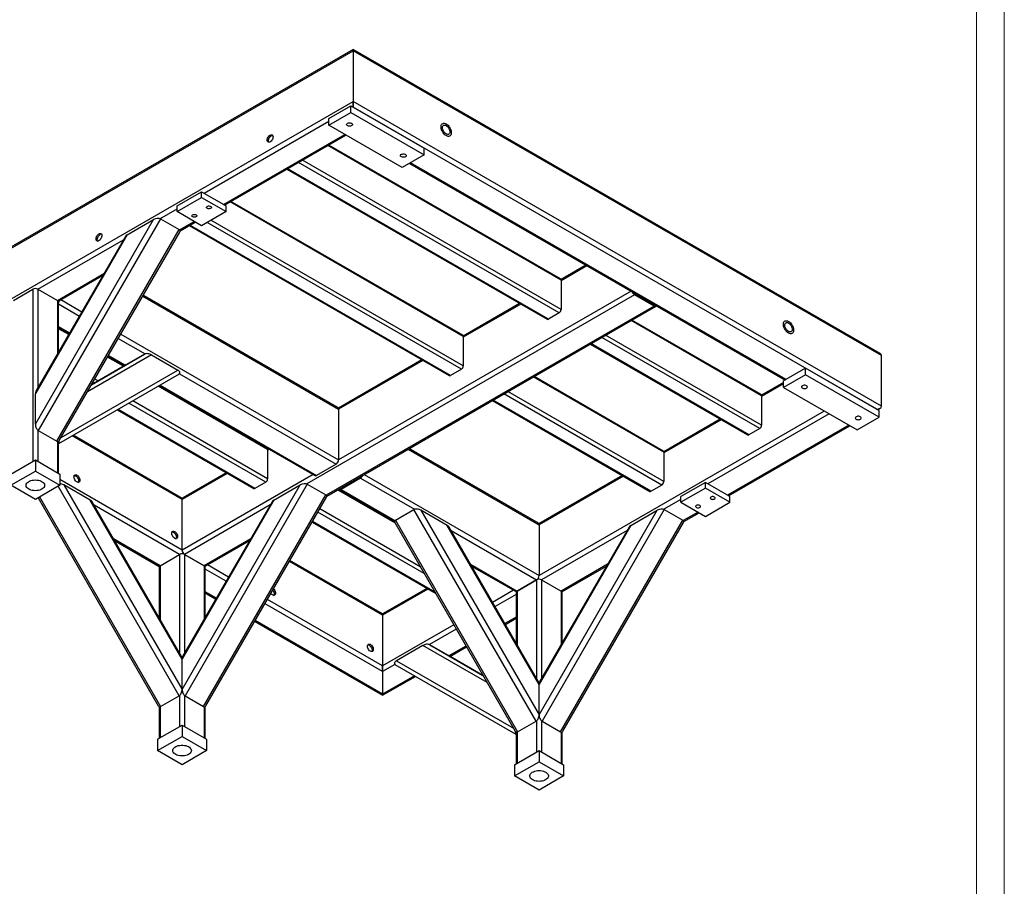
# Model space of a CAD drawing. Header units: millimetres. Extents: x -17 to 841, y -9 to 594.
# Tile 12 of 15: x 663 to 841, y 200 to 357. Entities that reach past the tile are written whole.
import ezdxf

# ---------------------------------------------------------------- set-up
doc = ezdxf.new("R2010")
doc.units = ezdxf.units.MM
doc.layers.add('TRAIT-FORT', color=4, linetype='Continuous', lineweight=25)

msp = doc.modelspace()

# ---------------------------------------------------------------- linework, layer by layer
at = {"lineweight": 18}
for p, q in [((841, 594), (841, 0)), ((836, 589), (836, 5))]:
    msp.add_line(p, q, dxfattribs=at)
at = {"layer": 'TRAIT-FORT', "lineweight": 25}
for p, q in [((564.68134, 259.34471), (723.338424, 350.935495)), ((723.338424, 351.146908), (564.940275, 259.705603)), ((818.538906, 296.18884), (723.338424, 351.146908)), ((723.338424, 350.935495), (723.338424, 351.146908)), ((723.338424, 351.146908), (723.338424, 350.935495)), ((723.338424, 350.935495), (723.338424, 341.749411)), ((818.79784, 295.827947), (723.338424, 350.935495)), ((564.68134, 250.158626), (723.338424, 341.749411)), ((723.338424, 340.728818), (723.338424, 341.749411)), ((723.338424, 341.749411), (723.338424, 340.728818)), ((818.79784, 286.641863), (723.338424, 341.749411)), ((718.919007, 338.687797), (722.896483, 340.983945)), ((722.896483, 339.759134), (722.896483, 340.983945)), ((722.896483, 340.983945), (736.154735, 333.330119)), ((817.913956, 286.131525), (723.338424, 340.728818)), ((696.379978, 325.166038), (718.919007, 338.177542)), ((718.919007, 337.462986), (722.896483, 339.759134)), ((718.919007, 337.462986), (718.919007, 338.687797)), ((722.896483, 339.759134), (736.154735, 332.105308)), ((732.177259, 329.80916), (718.919007, 337.462986)), ((699.915512, 323.125018), (721.83565, 335.779244)), ((700.09855, 323.019353), (722.018687, 335.673579)), ((760.903472, 309.451774), (718.74987, 333.786531)), ((760.799898, 309.680697), (718.896357, 333.871096)), ((736.154735, 332.105308), (736.154735, 333.330119)), ((760.903472, 304.144259), (714.152929, 331.132773)), ((736.154735, 332.105308), (732.177259, 329.80916)), ((711.354791, 329.517443), (758.355395, 302.384571)), ((758.605375, 302.409325), (711.501221, 329.601975)), ((760.549919, 303.531887), (713.445765, 330.724536)), ((733.496996, 330.571028), (801.379075, 291.383538)), ((801.562112, 291.489203), (733.680033, 330.676693)), ((691.518619, 322.86989), (695.938037, 325.421166)), ((691.518619, 321.849214), (695.938037, 324.40049)), ((695.938037, 324.40049), (695.938037, 325.421166)), ((695.938037, 325.421166), (700.357454, 322.86989)), ((695.938037, 324.40049), (700.357454, 321.849214)), ((688.412138, 320.566302), (691.518619, 322.359635)), ((691.518619, 321.849214), (691.518619, 322.86989)), ((700.357454, 321.849214), (700.357454, 322.86989)), ((743.225803, 299.246673), (701.072201, 323.581429)), ((743.122229, 299.475595), (701.218688, 323.665995)), ((665.89466, 283.416461), (687.241747, 320.3907)), ((688.522077, 320.517512), (666.424991, 282.244235)), ((682.491747, 317.648583), (687.241747, 320.3907)), ((688.522077, 320.517512), (691.871996, 318.583646)), ((695.938037, 319.297939), (691.518619, 321.849214)), ((700.357454, 321.849214), (695.938037, 319.297939)), ((669.774909, 280.310368), (691.871996, 318.583646)), ((691.949894, 318.526564), (694.612068, 320.063404)), ((692.037748, 318.365951), (694.795105, 319.957739)), ((693.677122, 319.312341), (740.677726, 292.17947)), ((740.927706, 292.204224), (693.823551, 319.396873)), ((742.872249, 293.326785), (696.911027, 319.859634)), ((743.225803, 293.939158), (697.618191, 320.267871)), ((682.491747, 317.648583), (665.89466, 288.901585)), ((682.15604, 317.34241), (665.99199, 289.345452)), ((666.327763, 307.817264), (681.820321, 316.760927)), ((670.20791, 280.42642), (691.988033, 318.1507)), ((765.39732, 312.155363), (760.890556, 309.553663)), ((765.580429, 312.049657), (760.903472, 309.349707)), ((669.863297, 305.776243), (678.285362, 310.638198)), ((670.006568, 305.647622), (678.102354, 310.321219)), ((760.903472, 309.451774), (760.903472, 304.144259)), ((661.908523, 305.776345), (665.44388, 307.817264)), ((665.44388, 307.817264), (665.44388, 276.686747)), ((666.327763, 307.817264), (669.863121, 305.776345)), ((666.327763, 307.817264), (666.327763, 289.92703)), ((685.297733, 306.56276), (720.686774, 286.133101)), ((720.557307, 286.419254), (685.38928, 306.721324)), ((774.161724, 306.796856), (714.928643, 272.602325)), ((773.536674, 307.456614), (720.686774, 276.947017)), ((774.161724, 307.052025), (777.697258, 305.011004)), ((777.697258, 304.755835), (774.161724, 306.796856)), ((669.863121, 305.776345), (669.863121, 296.050448)), ((670.046179, 296.367514), (670.046179, 305.521218)), ((670.046179, 305.160617), (673.853807, 302.96252)), ((670.488525, 305.925849), (674.295749, 303.727986)), ((777.697258, 304.755835), (718.466398, 270.562588)), ((718.554252, 270.401974), (778.009733, 304.724893)), ((753.413687, 305.237359), (743.212886, 299.348562)), ((753.596796, 305.131652), (743.225803, 299.144605)), ((777.73512, 305.032903), (777.697222, 305.011025)), ((760.549919, 303.531887), (758.605375, 302.409325)), ((670.046179, 301.078577), (672.086184, 299.900907)), ((670.046179, 300.867246), (671.994673, 299.742405)), ((671.983349, 299.722791), (670.046179, 300.841095)), ((797.142695, 288.531316), (773.550646, 302.150716)), ((797.039121, 288.760239), (773.697133, 302.235282)), ((671.910111, 299.59594), (670.046179, 300.671965)), ((681.319934, 299.67301), (720.686774, 276.947017)), ((743.225803, 299.246673), (743.225803, 293.939158)), ((796.789141, 282.611429), (768.24654, 299.088722)), ((797.142695, 283.223801), (768.953704, 299.496959)), ((680.877992, 298.907544), (685.723096, 296.110525)), ((766.155567, 297.881628), (794.594618, 281.464114)), ((794.844598, 281.488868), (766.301997, 297.96616)), ((686.893487, 295.934923), (675.294622, 289.236864)), ((676.04483, 290.536262), (685.613157, 296.061736)), ((681.822748, 293.873496), (678.934296, 295.540964)), ((681.969211, 293.958075), (679.007533, 295.667816)), ((679.018857, 295.687429), (681.991857, 293.971153)), ((679.110369, 295.845931), (682.174865, 294.076835)), ((685.613157, 296.061736), (682.263239, 294.127869)), ((686.893487, 295.934923), (691.643487, 293.192806)), ((818.79784, 286.641863), (818.79784, 295.827947)), ((682.263239, 294.127869), (676.045374, 290.537206)), ((735.736017, 295.032258), (720.647069, 286.321593)), ((735.919127, 294.926551), (720.686774, 286.133101)), ((691.863157, 292.453688), (670.046179, 279.85492)), ((670.54385, 281.008285), (691.643487, 293.192806)), ((691.947672, 292.517154), (720.244832, 276.181551)), ((742.872249, 293.326785), (740.927706, 292.204224)), ((779.465025, 278.326215), (755.872976, 291.945615)), ((779.361451, 278.555137), (756.019463, 292.03018)), ((805.097646, 293.530224), (801.12017, 291.234076)), ((805.097646, 292.305412), (801.12017, 290.009265)), ((805.097646, 292.305412), (805.097646, 293.530224)), ((818.355898, 285.876398), (805.097646, 293.530224)), ((818.355898, 284.651586), (805.097646, 292.305412)), ((676.519504, 290.811004), (676.282459, 290.947847)), ((677.226554, 291.219307), (676.636012, 291.56022)), ((707.870464, 278.83647), (688.073292, 290.265134)), ((707.76689, 279.065392), (688.219756, 290.349713)), ((688.242402, 290.36279), (716.396824, 274.109588)), ((688.425409, 290.468473), (716.709298, 274.140531)), ((801.12017, 290.93681), (797.129778, 288.633206)), ((801.12017, 290.725397), (797.142695, 288.429249)), ((801.12017, 290.009265), (801.12017, 291.234076)), ((665.89466, 283.416461), (665.89466, 288.901585)), ((779.111472, 272.406327), (750.568871, 288.88362)), ((779.465025, 273.0187), (751.276035, 289.291857)), ((797.142695, 288.531316), (797.142695, 283.223801)), ((801.12017, 290.009265), (814.378422, 282.355439)), ((707.51691, 272.916582), (682.770049, 287.202641)), ((707.870464, 273.528955), (683.477098, 287.610945)), ((748.477897, 287.676527), (776.916948, 271.259012)), ((777.166928, 271.283766), (748.624327, 287.761059)), ((680.679415, 285.995352), (705.322387, 271.769267)), ((705.572367, 271.794021), (680.825821, 286.079898)), ((720.686774, 286.133101), (720.686774, 276.947017)), ((808.456159, 285.774289), (756.925997, 256.026559)), ((809.340114, 285.263992), (787.419976, 272.609766)), ((818.096994, 286.02586), (818.538906, 286.28097)), ((818.355898, 284.651586), (818.355898, 285.876398)), ((789.65291, 284.316901), (779.452109, 278.428104)), ((789.836019, 284.211194), (779.465025, 278.224147)), ((812.875648, 283.222972), (790.95551, 270.568746)), ((791.138548, 270.46308), (813.058685, 283.117307)), ((814.378422, 282.355439), (818.355898, 284.651586)), ((666.327763, 282.315042), (666.327763, 276.686747)), ((666.424991, 282.244235), (669.774909, 280.310368)), ((692.402503, 269.804939), (672.519457, 281.283177)), ((692.442208, 269.993431), (672.702536, 281.388901)), ((796.789141, 282.611429), (794.844598, 281.488868)), ((669.863121, 280.27151), (669.863121, 274.645829)), ((670.046179, 274.540152), (670.046179, 280.275644)), ((707.944894, 278.988784), (707.857547, 278.938359)), ((708.128003, 278.883077), (707.870464, 278.734402)), ((707.870464, 278.83647), (707.870464, 273.528955)), ((733.245545, 278.883077), (756.925997, 265.212643)), ((756.796529, 265.498796), (733.428654, 278.988784)), ((779.465025, 278.326215), (779.465025, 273.0187)), ((661.466404, 274.390599), (665.885822, 276.941875)), ((665.885822, 276.941875), (665.885822, 274.900523)), ((665.885822, 276.941875), (670.305239, 274.390599)), ((720.244832, 276.181551), (716.709298, 274.140531)), ((661.466404, 272.349247), (665.885822, 274.900523)), ((665.885822, 274.900523), (670.305239, 272.349247)), ((670.305239, 274.390599), (670.305239, 272.349247)), ((700.563787, 274.516348), (692.402503, 269.804939)), ((716.084248, 274.290035), (692.402503, 260.618855)), ((700.380678, 274.622055), (692.53197, 270.091092)), ((725.2893, 274.290035), (756.925997, 256.026559)), ((771.97524, 274.1118), (756.886292, 265.401135)), ((665.885822, 269.797972), (661.466404, 272.349247)), ((670.305239, 272.349247), (665.885822, 269.797972)), ((692.402503, 260.618855), (670.305239, 273.375333)), ((671.055593, 272.431826), (692.40268, 235.457587)), ((675.805593, 269.689709), (671.055593, 272.431826)), ((692.411165, 235.452484), (713.758252, 272.426723)), ((715.038582, 272.553536), (692.941495, 234.280259)), ((707.51691, 272.916582), (705.572367, 271.794021)), ((709.008252, 269.684606), (713.758252, 272.426723)), ((715.038582, 272.553536), (718.3885, 270.619669)), ((721.128716, 271.844425), (724.66425, 273.885445)), ((724.66425, 273.630276), (721.128716, 271.589256)), ((724.66425, 273.630276), (734.397635, 268.011312)), ((772.158349, 274.006093), (756.925997, 265.212643)), ((779.111472, 272.406327), (777.166928, 271.283766)), ((786.978035, 272.864893), (782.558617, 270.313618)), ((786.978035, 271.844217), (786.978035, 272.864893)), ((791.397452, 270.313618), (786.978035, 272.864893)), ((691.872349, 234.285361), (669.998417, 272.172123)), ((696.291413, 232.346392), (718.3885, 270.619669)), ((730.849199, 265.571129), (720.517637, 271.535412)), ((730.780305, 265.780031), (720.664124, 271.619978)), ((720.816241, 271.558313), (730.78186, 265.805284)), ((721.090854, 271.866323), (721.128752, 271.844445)), ((721.128716, 271.589256), (730.864323, 265.969009)), ((786.978035, 271.844217), (782.558617, 269.292942)), ((791.397452, 269.292942), (786.978035, 271.844217)), ((666.373993, 270.079787), (688.08943, 232.467546)), ((666.648499, 270.238256), (688.522431, 232.351494)), ((692.40268, 240.942711), (675.805593, 269.689709)), ((692.30535, 241.386578), (676.1413, 269.383536)), ((691.960738, 259.853287), (676.485856, 268.786746)), ((692.402503, 260.618855), (692.402503, 269.804939)), ((709.008252, 269.684606), (692.411165, 240.937609)), ((708.672545, 269.378433), (692.508494, 241.381476)), ((708.336825, 268.79695), (692.844444, 259.853389)), ((696.724414, 232.462444), (718.504537, 270.186724)), ((782.558617, 269.803363), (779.454493, 268.01139)), ((782.558617, 269.292942), (782.558617, 270.313618)), ((782.558617, 269.292942), (786.978035, 266.741667)), ((786.978035, 266.741667), (791.397452, 269.292942)), ((791.397452, 269.292942), (791.397452, 270.313618)), ((736.152442, 256.385642), (716.939949, 267.476778)), ((735.445393, 257.610287), (717.293503, 268.08915)), ((730.948838, 266.032476), (734.298756, 267.966343)), ((756.395843, 229.693066), (734.298756, 267.966343)), ((735.579086, 267.83953), (756.926173, 230.865291)), ((740.329086, 265.097413), (735.579086, 267.83953)), ((756.926173, 230.865291), (778.27326, 267.83953)), ((779.55359, 267.966343), (757.456503, 229.693066)), ((773.52326, 265.097413), (778.27326, 267.83953)), ((779.55359, 267.966343), (782.903509, 266.032476)), ((785.652066, 267.507132), (782.987894, 265.969138)), ((783.070465, 265.805476), (785.835103, 267.401467)), ((715.894548, 265.666089), (738.243076, 252.764558)), ((738.09667, 253.018141), (715.967757, 265.79289)), ((730.832801, 265.59953), (752.612924, 227.875251)), ((730.948838, 266.032476), (753.045925, 227.759199)), ((756.925997, 265.212643), (756.925997, 256.026559)), ((760.806422, 227.759199), (782.903509, 266.032476)), ((761.239423, 227.875251), (783.019546, 265.59953)), ((756.926173, 236.350416), (740.329086, 265.097413)), ((756.828844, 236.794283), (740.664793, 264.79124)), ((741.00935, 264.19445), (756.484055, 255.261093)), ((773.52326, 265.097413), (756.926173, 236.350416)), ((773.187553, 264.79124), (757.023502, 236.794283)), ((772.843173, 264.194756), (757.367938, 255.261093)), ((688.425204, 257.812267), (680.020816, 262.664017)), ((680.203823, 262.347039), (688.281852, 257.683692)), ((704.801866, 262.674221), (696.379978, 257.812369)), ((696.692453, 257.781426), (704.618859, 262.357243)), ((688.425204, 257.812267), (691.960561, 259.853185)), ((691.960561, 259.853185), (691.960561, 241.983771)), ((696.379978, 257.812369), (692.844444, 259.853389)), ((692.844444, 259.853185), (696.379802, 257.812267)), ((692.844444, 259.853185), (692.844444, 241.963359)), ((728.641725, 248.884481), (711.814237, 258.598783)), ((728.641725, 249.095894), (711.905784, 258.757347)), ((744.544309, 258.071721), (752.948521, 253.220073)), ((769.308214, 258.072027), (760.903472, 253.220073)), ((688.242146, 257.557139), (688.242146, 248.424256)), ((688.425204, 257.812267), (688.425204, 248.107189)), ((696.379802, 257.812267), (696.379802, 248.086778)), ((696.56286, 248.403844), (696.56286, 257.557139)), ((700.370312, 254.998543), (696.56286, 257.196538)), ((700.812253, 255.764009), (697.005029, 257.961873)), ((744.727317, 257.754743), (752.636046, 253.189131)), ((761.046824, 253.091498), (769.125206, 257.755049)), ((756.484055, 255.261093), (752.948521, 253.220073)), ((752.948874, 253.220073), (756.484232, 255.260991)), ((756.484232, 255.260991), (756.484232, 237.391169)), ((757.368115, 255.260991), (760.903472, 253.220073)), ((757.368115, 255.260991), (757.368115, 237.391169)), ((698.602688, 251.93693), (696.56286, 253.114498)), ((696.56286, 252.903168), (698.511177, 251.778428)), ((736.619901, 253.701597), (728.641725, 249.095894)), ((736.80301, 253.59589), (728.641725, 248.884481)), ((752.32347, 253.369577), (748.525085, 251.176816)), ((752.765816, 252.964946), (752.765816, 243.831654)), ((752.948874, 253.220073), (752.948874, 243.514588)), ((760.903472, 253.220073), (760.903472, 243.514588)), ((761.08653, 243.831654), (761.08653, 252.964946)), ((728.641725, 238.677804), (707.394496, 250.943568)), ((728.641725, 239.698397), (707.836438, 251.709033)), ((752.765816, 252.604345), (748.967027, 250.41135)), ((705.535362, 247.723453), (728.641725, 234.384433)), ((728.641725, 234.595763), (705.626873, 247.881955)), ((728.641725, 249.095894), (728.641725, 248.884481)), ((728.641725, 248.884481), (728.641725, 249.095894)), ((728.641725, 248.884481), (728.641725, 239.698397)), ((752.765816, 248.522304), (750.73465, 247.349737)), ((750.826161, 247.191235), (752.765816, 248.310974)), ((741.5009, 247.12184), (728.641725, 239.698397)), ((741.942842, 246.356375), (737.091121, 243.555536)), ((735.909669, 243.383753), (731.159669, 240.641637)), ((747.535054, 236.67038), (735.909669, 243.383753)), ((740.539917, 241.576699), (737.189999, 243.510566)), ((737.189999, 243.510566), (746.784846, 237.969778)), ((743.710465, 243.294761), (740.637129, 241.520562)), ((740.820136, 241.41488), (743.801976, 243.136259)), ((692.40268, 235.457587), (692.40268, 240.942711)), ((692.411165, 235.452484), (692.411165, 240.937609)), ((731.159669, 240.641637), (752.285826, 228.441801)), ((746.784301, 237.970722), (740.539917, 241.576699)), ((730.862101, 239.959599), (728.641725, 238.677804)), ((728.641725, 239.698397), (728.641725, 238.677804)), ((728.641725, 238.677804), (728.641725, 239.698397)), ((728.641725, 238.677804), (728.641725, 234.595763)), ((752.765816, 227.298646), (730.939999, 239.902518)), ((734.386584, 237.9122), (728.641725, 234.595763)), ((728.641725, 234.384433), (734.569592, 237.806517)), ((756.926173, 230.865291), (756.926173, 236.350416)), ((688.522431, 232.351494), (691.872349, 234.285361)), ((691.960561, 234.348349), (691.960561, 228.722669)), ((692.844444, 234.35091), (692.844444, 228.722669)), ((692.941495, 234.280259), (696.291413, 232.346392)), ((728.641725, 234.595763), (728.641725, 234.384433)), ((728.641725, 234.384433), (728.641725, 234.595763)), ((688.242146, 232.32053), (688.242146, 226.576073)), ((688.425204, 232.310046), (688.425204, 226.68175)), ((696.379802, 232.30748), (696.379802, 226.68175)), ((696.56286, 226.576073), (696.56286, 232.311738)), ((753.045925, 227.759199), (756.395843, 229.693066)), ((756.484232, 229.756205), (756.484232, 224.130475)), ((757.368115, 229.756205), (757.368115, 224.130475)), ((757.456503, 229.693066), (760.806422, 227.759199)), ((687.983085, 226.426521), (692.402503, 228.977796)), ((692.402503, 228.977796), (692.402503, 226.936444)), ((692.402503, 228.977796), (696.82192, 226.426521)), ((687.983085, 224.385169), (692.402503, 226.936444)), ((687.983085, 226.426521), (687.983085, 224.385169)), ((692.402503, 226.936444), (696.82192, 224.385169)), ((696.82192, 226.426521), (696.82192, 224.385169)), ((752.765816, 227.728157), (752.765816, 221.983879)), ((752.948874, 227.717798), (752.948874, 222.089557)), ((760.903472, 227.717798), (760.903472, 222.089557)), ((761.08653, 221.983879), (761.08653, 227.728157)), ((692.402503, 221.833893), (687.983085, 224.385169)), ((696.82192, 224.385169), (692.402503, 221.833893)), ((752.506756, 221.834327), (756.926173, 224.385603)), ((756.926173, 224.385603), (756.926173, 222.34425)), ((756.926173, 224.385603), (761.345591, 221.834327)), ((752.506756, 219.792975), (756.926173, 222.34425)), ((752.506756, 221.834327), (752.506756, 219.792975)), ((756.926173, 222.34425), (761.345591, 219.792975)), ((761.345591, 221.834327), (761.345591, 219.792975)), ((756.926173, 217.2417), (752.506756, 219.792975)), ((761.345591, 219.792975), (756.926173, 217.2417))]:
    msp.add_line(p, q, dxfattribs=at)
at = {"layer": 'TRAIT-FORT', "lineweight": 25, "flags": 128}
for points in [[(723.051162, 337.807408), (723.145198, 337.733854), (723.1975, 337.647566), (723.203421, 337.556212), (723.162436, 337.467909), (723.078184, 337.390504), (722.958154, 337.330873), (722.813009, 337.294316), (722.655648, 337.28408), (722.500051, 337.301076), (722.360045, 337.343793), (722.248069, 337.408435), (722.174074, 337.489259), (722.144633, 337.579083), (722.162364, 337.669926), (722.22569, 337.753716), (722.328984, 337.823008), (722.463069, 337.871645), (722.616031, 337.895306), (722.774277, 337.891887), (722.923748, 337.861694), (723.051162, 337.807408)], [(740.13221, 335.575897), (739.961677, 335.692592), (739.79695, 335.841808), (739.643641, 336.018466), (739.506969, 336.216548), (739.391589, 336.429309), (739.301429, 336.649504), (739.239562, 336.869634), (739.208092, 337.082204), (739.208092, 337.279974), (739.239562, 337.456209), (739.301429, 337.604908), (739.391589, 337.721008), (739.506969, 337.800554), (739.643641, 337.840838), (739.79695, 337.840488), (739.961677, 337.799515), (740.13221, 337.719316), (740.302744, 337.602621), (740.467471, 337.453404), (740.62078, 337.276747), (740.757452, 337.078665), (740.872832, 336.865904), (740.962992, 336.645709), (741.024859, 336.425579), (741.056329, 336.213009), (741.056329, 336.015239), (741.024859, 335.839004), (740.962992, 335.690305), (740.872832, 335.574205), (740.757452, 335.494659), (740.62078, 335.454375), (740.467471, 335.454725), (740.302744, 335.495697), (740.13221, 335.575897)], [(740.13221, 335.882099), (739.989704, 335.982264), (739.853861, 336.113539), (739.731033, 336.269787), (739.626964, 336.443701), (739.546519, 336.627149), (739.493461, 336.811554), (739.47027, 336.988293), (739.478031, 337.149102), (739.51638, 337.286461), (739.583525, 337.393948), (739.676326, 337.466538), (739.790443, 337.500835), (739.920541, 337.495236), (740.060537, 337.450002), (740.203884, 337.36725), (740.343879, 337.250848), (740.473978, 337.106239), (740.588095, 336.940185), (740.680896, 336.76045), (740.748041, 336.575439), (740.78639, 336.393802), (740.794151, 336.224033), (740.77096, 336.074069), (740.717902, 335.950924), (740.637457, 335.860355), (740.533388, 335.806597), (740.41056, 335.792163), (740.274717, 335.817729), (740.13221, 335.882099)], [(708.312405, 335.677798), (708.444293, 335.734696), (708.567894, 335.749538), (708.675441, 335.721393), (708.760178, 335.65203), (708.816779, 335.545805), (708.841689, 335.409395), (708.833342, 335.25137), (708.792262, 335.081659), (708.721032, 334.910926), (708.624126, 334.749898), (708.507633, 334.608695), (708.378873, 334.496187), (708.245937, 334.419445), (708.117178, 334.38329), (708.000685, 334.389994), (707.903779, 334.439136), (707.832548, 334.527628), (707.791469, 334.649909), (707.783122, 334.798297), (707.808031, 334.963468), (707.864633, 335.135043), (707.949369, 335.302241), (708.056917, 335.454558), (708.180518, 335.582421), (708.312405, 335.677798)], [(708.064563, 334.380901), (708.053519, 334.400064), (708.01244, 334.522345), (708.004093, 334.670733), (708.029002, 334.835904), (708.085604, 335.007479), (708.17034, 335.174677), (708.277888, 335.326994), (708.401488, 335.454858), (708.533376, 335.550235)], [(708.533376, 335.550235), (708.665264, 335.607132), (708.781219, 335.622321)], [(732.773881, 332.194603), (732.867916, 332.121048), (732.920218, 332.03476), (732.92614, 331.943406), (732.885154, 331.855104), (732.800903, 331.777698), (732.680872, 331.718067), (732.535728, 331.68151), (732.378366, 331.671275), (732.222769, 331.68827), (732.082763, 331.730987), (731.970787, 331.795629), (731.896792, 331.876453), (731.867352, 331.966277), (731.885082, 332.05712), (731.948408, 332.14091), (732.051702, 332.210202), (732.185787, 332.258839), (732.338749, 332.2825), (732.496996, 332.279082), (732.646467, 332.248888), (732.773881, 332.194603)], [(697.573221, 322.793186), (697.656908, 322.725522), (697.698002, 322.645837), (697.69205, 322.562767), (697.639698, 322.485313), (697.546618, 322.42187), (697.422897, 322.379311), (697.281942, 322.362249), (697.139027, 322.372533), (697.009641, 322.409048), (696.907803, 322.467838), (696.84455, 322.542531), (696.826736, 322.625034), (696.856291, 322.706406), (696.930013, 322.777828), (697.039912, 322.831562), (697.17408, 322.861785), (697.317977, 322.865221), (697.45601, 322.841497), (697.573221, 322.793186)], [(694.921571, 321.262421), (695.005257, 321.194757), (695.046352, 321.115072), (695.0404, 321.032002), (694.988048, 320.954548), (694.894967, 320.891104), (694.771246, 320.848546), (694.630291, 320.831484), (694.487377, 320.841768), (694.35799, 320.878283), (694.256153, 320.937073), (694.192899, 321.011766), (694.175085, 321.094269), (694.20464, 321.17564), (694.278362, 321.247063), (694.388262, 321.300797), (694.52243, 321.33102), (694.666327, 321.334455), (694.80436, 321.310732), (694.921571, 321.262421)], [(677.376484, 317.818871), (677.508371, 317.875768), (677.631972, 317.890611), (677.73952, 317.862466), (677.824256, 317.793102), (677.880858, 317.686878), (677.905767, 317.550468), (677.89742, 317.392442), (677.856341, 317.222731), (677.78511, 317.051998), (677.688204, 316.890971), (677.571711, 316.749767), (677.442952, 316.63726), (677.310016, 316.560518), (677.181256, 316.524363), (677.064763, 316.531067), (676.967857, 316.580208), (676.896627, 316.6687), (676.855547, 316.790982), (676.8472, 316.93937), (676.87211, 317.10454), (676.928711, 317.276115), (677.013448, 317.443314), (677.120995, 317.59563), (677.244596, 317.723494), (677.376484, 317.818871)], [(677.222485, 316.429365), (677.188828, 316.452645), (677.117597, 316.541136), (677.076518, 316.663418), (677.068171, 316.811806), (677.093081, 316.976976), (677.149682, 317.148551), (677.234419, 317.31575), (677.341966, 317.468066), (677.465567, 317.59593), (677.597455, 317.691307)], [(802.004054, 299.858042), (801.83352, 299.974737), (801.668794, 300.123954), (801.515484, 300.300611), (801.378812, 300.498693), (801.263432, 300.711454), (801.173273, 300.931649), (801.111405, 301.151779), (801.079935, 301.364349), (801.079935, 301.562119), (801.111405, 301.738354), (801.173273, 301.887053), (801.263432, 302.003153), (801.378812, 302.082699), (801.515484, 302.122983), (801.668794, 302.122633), (801.83352, 302.081661), (802.004054, 302.001461), (802.174588, 301.884766), (802.339314, 301.73555), (802.492624, 301.558892), (802.629296, 301.36081), (802.744676, 301.148049), (802.834835, 300.927854), (802.896703, 300.707724), (802.928172, 300.495154), (802.928172, 300.297384), (802.896703, 300.121149), (802.834835, 299.97245), (802.744676, 299.85635), (802.629296, 299.776804), (802.492624, 299.73652), (802.339314, 299.73687), (802.174588, 299.777843), (802.004054, 299.858042)], [(802.004054, 300.164245), (801.861547, 300.264409), (801.725704, 300.395684), (801.602876, 300.551932), (801.498807, 300.725846), (801.418363, 300.909294), (801.365304, 301.093699), (801.342113, 301.270438), (801.349874, 301.431247), (801.388223, 301.568606), (801.455368, 301.676094), (801.548169, 301.748683), (801.662287, 301.78298), (801.792385, 301.777381), (801.93238, 301.732147), (802.075727, 301.649395), (802.215723, 301.532993), (802.345821, 301.388384), (802.459938, 301.22233), (802.552739, 301.042595), (802.619884, 300.857584), (802.658234, 300.675947), (802.665994, 300.506178), (802.642803, 300.356215), (802.589745, 300.233069), (802.509301, 300.1425), (802.405231, 300.088742), (802.282404, 300.074308), (802.14656, 300.099874), (802.004054, 300.164245)], [(805.252326, 290.353687), (805.124912, 290.407973), (804.975441, 290.438166), (804.817194, 290.441584), (804.664232, 290.417923), (804.530147, 290.369286), (804.426853, 290.299994), (804.363527, 290.216204), (804.345797, 290.125361), (804.375237, 290.035537), (804.449233, 289.954713), (804.561208, 289.890071), (804.701214, 289.847354), (804.856811, 289.830359), (805.014173, 289.840594), (805.159317, 289.877152), (805.279348, 289.936782), (805.363599, 290.014188), (805.404585, 290.102491), (805.398664, 290.193845), (805.346361, 290.280132), (805.252326, 290.353687)], [(814.975044, 284.740881), (814.84763, 284.795167), (814.698159, 284.82536), (814.539912, 284.828778), (814.386951, 284.805118), (814.252866, 284.756481), (814.149571, 284.687188), (814.086245, 284.603398), (814.068515, 284.512555), (814.097955, 284.422731), (814.171951, 284.341907), (814.283926, 284.277265), (814.423933, 284.234549), (814.579529, 284.217553), (814.736891, 284.227789), (814.882035, 284.264346), (815.002066, 284.323976), (815.086317, 284.401382), (815.127303, 284.489685), (815.121382, 284.581039), (815.06908, 284.667327), (814.975044, 284.740881)], [(672.803068, 274.10163), (672.866317, 274.127492), (672.98281, 274.134196), (673.111569, 274.098041), (673.244505, 274.021299), (673.373265, 273.908791), (673.489757, 273.767587), (673.586663, 273.60656), (673.657894, 273.435827), (673.698974, 273.266116), (673.707321, 273.108091), (673.682411, 272.97168), (673.62581, 272.865456), (673.553007, 272.802556)], [(673.399008, 272.967251), (673.26712, 273.062628), (673.14352, 273.190492), (673.035972, 273.342809), (672.951235, 273.510007), (672.894634, 273.681582), (672.869724, 273.846752), (672.878072, 273.99514), (672.919151, 274.117422), (672.990382, 274.205914), (673.087288, 274.255056), (673.20378, 274.26176), (673.33254, 274.225605), (673.465476, 274.148862), (673.594236, 274.036355), (673.710728, 273.895151), (673.807634, 273.734124), (673.878865, 273.563391), (673.919944, 273.39368), (673.928292, 273.235655), (673.903382, 273.099244), (673.84678, 272.99302), (673.762044, 272.923656), (673.654496, 272.895511), (673.530896, 272.910354), (673.399008, 272.967251)], [(665.885822, 271.375074), (665.608068, 271.388361), (665.337891, 271.427858), (665.08266, 271.492488), (664.849338, 271.580488), (664.644288, 271.689458), (664.473103, 271.816425), (664.340454, 271.957927), (664.249959, 272.110102), (664.204085, 272.268801), (664.204085, 272.429694), (664.249959, 272.588393), (664.340454, 272.740568), (664.473103, 272.882069), (664.644288, 273.009037), (664.849338, 273.118007), (665.08266, 273.206007), (665.337891, 273.270637), (665.608068, 273.310134), (665.885822, 273.32342), (666.163575, 273.310134), (666.433752, 273.270637), (666.688983, 273.206007), (666.922306, 273.118007), (667.127356, 273.009037), (667.29854, 272.882069), (667.431189, 272.740568), (667.521685, 272.588393), (667.567558, 272.429694), (667.567558, 272.268801), (667.521685, 272.110102), (667.431189, 271.957927), (667.29854, 271.816425), (667.127356, 271.689458), (666.922306, 271.580488), (666.688983, 271.492488), (666.433752, 271.427858), (666.163575, 271.388361), (665.885822, 271.375074)], [(785.961569, 268.706149), (785.844358, 268.75446), (785.706325, 268.778183), (785.562428, 268.774747), (785.42826, 268.744525), (785.31836, 268.690791), (785.244638, 268.619368), (785.215083, 268.537997), (785.232897, 268.455494), (785.296151, 268.380801), (785.397988, 268.322011), (785.527375, 268.285496), (785.670289, 268.275212), (785.811244, 268.292274), (785.934965, 268.334832), (786.028046, 268.398276), (786.080398, 268.47573), (786.08635, 268.5588), (786.045256, 268.638484), (785.961569, 268.706149)], [(788.613219, 270.236914), (788.496008, 270.285225), (788.357975, 270.308948), (788.214078, 270.305513), (788.07991, 270.27529), (787.970011, 270.221556), (787.896289, 270.150133), (787.866734, 270.068762), (787.884548, 269.986259), (787.947801, 269.911566), (788.049639, 269.852776), (788.179025, 269.816261), (788.32194, 269.805977), (788.462895, 269.823039), (788.586616, 269.865598), (788.679696, 269.929041), (788.732049, 270.006495), (788.738, 270.089565), (788.696906, 270.16925), (788.613219, 270.236914)], [(690.480737, 263.896528), (690.543986, 263.92239), (690.660479, 263.929094), (690.789239, 263.892939), (690.922175, 263.816197), (691.050934, 263.70369), (691.167427, 263.562486), (691.264333, 263.401459), (691.335564, 263.230726), (691.376643, 263.061015), (691.38499, 262.902989), (691.360081, 262.766579), (691.303479, 262.660355), (691.230676, 262.597455)], [(691.076678, 262.76215), (690.94479, 262.857527), (690.821189, 262.985391), (690.713642, 263.137707), (690.628905, 263.304906), (690.572304, 263.476481), (690.547394, 263.641651), (690.555741, 263.790039), (690.596821, 263.912321), (690.668051, 264.000812), (690.764957, 264.049954), (690.88145, 264.056658), (691.01021, 264.020503), (691.143146, 263.943761), (691.271905, 263.831253), (691.388398, 263.69005), (691.485304, 263.529023), (691.556535, 263.35829), (691.597614, 263.188579), (691.605961, 263.030553), (691.581051, 262.894143), (691.52445, 262.787919), (691.439713, 262.718555), (691.332166, 262.69041), (691.208565, 262.705253), (691.076678, 262.76215)], [(708.94563, 253.630211), (708.949575, 253.626152), (709.066067, 253.484948), (709.162973, 253.323921), (709.234204, 253.153188), (709.275284, 252.983477), (709.283631, 252.825452), (709.258721, 252.689041), (709.20212, 252.582817), (709.117383, 252.513453), (709.009836, 252.485309), (708.886235, 252.500151), (708.754347, 252.557048)], [(708.813112, 253.400683), (708.845096, 253.357385), (708.942003, 253.196357), (709.013233, 253.025624), (709.054313, 252.855913), (709.06266, 252.697888), (709.03775, 252.561478), (708.981149, 252.455253), (708.908346, 252.392354)], [(726.432017, 242.351947), (726.300129, 242.447324), (726.176528, 242.575188), (726.068981, 242.727504), (725.984244, 242.894703), (725.927643, 243.066278), (725.902733, 243.231448), (725.91108, 243.379836), (725.95216, 243.502118), (726.02339, 243.59061), (726.120296, 243.639751), (726.236789, 243.646455), (726.365549, 243.6103), (726.498485, 243.533558), (726.627244, 243.421051), (726.743737, 243.279847), (726.840643, 243.11882), (726.911874, 242.948087), (726.952953, 242.778376), (726.9613, 242.62035), (726.93639, 242.48394), (726.879789, 242.377716), (726.795053, 242.308352), (726.687505, 242.280207), (726.563904, 242.29505), (726.432017, 242.351947)], [(725.963203, 243.521281), (726.015818, 243.518892), (726.144578, 243.482737), (726.277514, 243.405994), (726.406273, 243.293487), (726.522766, 243.152283), (726.619672, 242.991256), (726.690903, 242.820523), (726.731982, 242.650812), (726.740329, 242.492787), (726.71542, 242.356376), (726.679859, 242.279861)], [(694.090003, 224.385169), (694.066987, 224.224825), (693.998569, 224.068855), (693.886615, 223.921514), (693.734177, 223.786819), (693.545415, 223.668446), (693.325478, 223.569624), (693.080364, 223.493047), (692.816759, 223.440805), (692.541855, 223.414323), (692.26315, 223.414323), (691.988246, 223.440805), (691.724642, 223.493047), (691.479528, 223.569624), (691.25959, 223.668446), (691.070828, 223.786819), (690.918391, 223.921514), (690.806436, 224.068855), (690.738018, 224.224825), (690.715003, 224.385169), (690.738018, 224.545512), (690.806436, 224.701482), (690.918391, 224.848824), (691.070828, 224.983518), (691.25959, 225.101891), (691.479528, 225.200714), (691.724642, 225.27729), (691.988246, 225.329532), (692.26315, 225.356014), (692.541855, 225.356014), (692.816759, 225.329532), (693.080364, 225.27729), (693.325478, 225.200714), (693.545415, 225.101891), (693.734177, 224.983518), (693.886615, 224.848824), (693.998569, 224.701482), (694.066987, 224.545512), (694.090003, 224.385169)], [(756.926173, 220.767148), (757.203927, 220.753862), (757.474104, 220.714365), (757.729335, 220.649735), (757.962657, 220.561735), (758.167707, 220.452765), (758.338892, 220.325797), (758.471541, 220.184296), (758.562036, 220.03212), (758.60791, 219.873422), (758.60791, 219.712529), (758.562036, 219.55383), (758.471541, 219.401654), (758.338892, 219.260153), (758.167707, 219.133186), (757.962657, 219.024216), (757.729335, 218.936216), (757.474104, 218.871586), (757.203927, 218.832089), (756.926173, 218.818802), (756.64842, 218.832089), (756.378243, 218.871586), (756.123012, 218.936216), (755.889689, 219.024216), (755.684639, 219.133186), (755.513455, 219.260153), (755.380806, 219.401654), (755.29031, 219.55383), (755.244437, 219.712529), (755.244437, 219.873422), (755.29031, 220.03212), (755.380806, 220.184296), (755.513455, 220.325797), (755.684639, 220.452765), (755.889689, 220.561735), (756.123012, 220.649735), (756.378243, 220.714365), (756.64842, 220.753862), (756.926173, 220.767148)]]:
    msp.add_lwpolyline(points, dxfattribs=at)
at = {"layer": 'TRAIT-FORT', "lineweight": 25}
for centre, radius, start, end in [((677.815295, 317.403322), 0.361096, 64.2055259, 127.10493253), ((760.658471, 309.478818), 0.246489, 353.70115205, 54.98666756), ((665.885822, 306.964319), 0.960639, 62.60967224, 117.39032776), ((774.683699, 307.610035), 0.966291, 196.97098298, 237.30384621), ((774.388339, 307.419508), 0.431738, 215.75886665, 238.33924638), ((669.733393, 305.490026), 0.314337, 5.69479925, 65.62534171), ((669.262422, 306.123415), 1.054984, 317.979796, 341.9894025), ((777.794156, 305.153791), 0.172561, 235.83854396, 278.94690692), ((777.869507, 304.963247), 0.269609, 230.29148696, 328.54415142), ((760.135864, 304.179189), 0.768402, 302.60547834, 357.39452151), ((758.458915, 302.613766), 0.251489, 245.69288095, 305.61757748), ((742.980802, 299.273716), 0.246489, 353.70115261, 54.986667), ((742.458195, 293.974088), 0.768402, 302.60547834, 357.39452151), ((740.781246, 292.408665), 0.251489, 245.69288095, 305.61757748), ((796.897694, 288.55836), 0.246489, 353.70115208, 54.98666753), ((720.380523, 286.166905), 0.308111, 353.70115256, 54.98666705), ((796.375087, 283.258732), 0.768402, 302.60547834, 357.39452151), ((794.698138, 281.693308), 0.251489, 245.69288095, 305.61757748), ((707.625463, 278.863513), 0.246489, 353.70115205, 54.98666756), ((779.220024, 278.353258), 0.246489, 353.70115258, 54.98666703), ((719.727264, 276.99068), 0.960503, 302.60547834, 357.39452151), ((716.526223, 274.396082), 0.314361, 245.69288095, 305.61757748), ((724.142275, 274.443455), 0.966291, 302.69615379, 343.02901702), ((707.102856, 273.563885), 0.768402, 302.60547834, 357.39452151), ((724.437635, 274.252928), 0.431738, 301.66075362, 324.24113334), ((778.697417, 273.05363), 0.768402, 302.60547834, 357.39452151), ((705.425907, 271.998462), 0.251489, 245.69288095, 305.61757748), ((720.956467, 271.796667), 0.269609, 211.45584859, 309.70851304), ((721.031818, 271.987212), 0.172561, 261.05309308, 304.16145604), ((777.020468, 271.488207), 0.251489, 245.69288095, 305.61757748), ((692.699806, 269.842791), 0.299703, 124.05635073, 187.25582966), ((756.619745, 265.246447), 0.308111, 353.70115256, 54.98666705), ((692.402503, 259.000241), 0.960639, 62.60967224, 117.39032776), ((693.362013, 260.662518), 0.960503, 182.60547849, 237.39452166), ((688.554931, 257.525948), 0.314337, 114.3746583, 174.30520075), ((696.250074, 257.525948), 0.314337, 5.69479925, 65.62534171), ((696.563053, 258.06792), 0.314361, 234.38242253, 294.30711905), ((755.966486, 256.070222), 0.960503, 302.60547834, 357.39452151), ((756.926173, 254.408047), 0.960639, 62.60967224, 117.39032776), ((709.289608, 253.428601), 1.022794, 217.05717893, 238.44401307), ((752.765446, 253.475624), 0.314361, 245.69288095, 305.61757748), ((753.078602, 252.933754), 0.314337, 114.3746583, 174.30520075), ((760.773745, 252.933754), 0.314337, 5.69479925, 65.62534171)]:
    msp.add_arc(centre, radius, start, end, dxfattribs=at)
for centre, major_axis, ratio, start_param, end_param in [((687.772077, 320.084546), (0.909853, 0.243749), 0.5175895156, 0.4776966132, 2.0484929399), ((691.121996, 318.15068), (0.909853, 0.243749), 0.5175895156, 5.8056036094, 6.7608819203), ((683.022077, 317.34243), (0.909853, 0.243749), 0.5175895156, 2.0484929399, 2.6640109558), ((686.363157, 295.62877), (0.909853, -0.243749), 0.5175895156, 1.0930997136, 2.6638960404), ((817.913956, 295.827947), (0.883883, 0), 0.5773815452, 0, 0.7854794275), ((817.913956, 295.827947), (0.883883, 0), 0.5773815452, 0, 0.7854794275), ((691.113157, 292.886653), (0.909853, -0.243749), 0.5175895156, 5.805488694, 7.3762850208), ((666.424991, 288.595432), (-0.243757, 0.909885), 0.5176380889, 0.4776966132, 1.093214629), ((817.913956, 286.641863), (0.883883, 0), 0.5773815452, 4.7123889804, 6.2831853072), ((817.913956, 286.641863), (0.883883, 0), 0.5773815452, 4.7123889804, 6.2831853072), ((666.424991, 283.110307), (-0.243757, 0.909885), 0.5176380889, 1.093214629, 2.6640109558), ((669.774909, 281.176441), (-0.243757, 0.909885), 0.5176380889, 2.6640109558, 3.6192892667), ((669.76607, 280.559236), (0.243757, 0.909885), 0.5176380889, 4.1756277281, 4.79570681), ((670.525263, 272.125672), (0.909853, -0.243749), 0.5175895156, 1.0930997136, 1.9504624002), ((714.288582, 272.12057), (0.909853, 0.243749), 0.5175895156, 0.4776966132, 2.0484929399), ((717.6385, 270.186703), (0.909853, 0.243749), 0.5175895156, 5.8056036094, 6.7608819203), ((675.275263, 269.383556), (0.909853, -0.243749), 0.5175895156, 0.4775816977, 1.0930997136), ((709.538582, 269.378453), (0.909853, 0.243749), 0.5175895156, 2.0484929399, 2.6640109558), ((735.048756, 267.533377), (0.909853, -0.243749), 0.5175895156, 1.0930997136, 2.6638960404), ((778.80359, 267.533377), (0.909853, 0.243749), 0.5175895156, 0.4776966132, 2.0484929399), ((731.698838, 265.59951), (0.909853, -0.243749), 0.5175895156, 2.6638960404, 3.6191743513), ((782.153509, 265.59951), (0.909853, 0.243749), 0.5175895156, 5.8056036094, 6.7608819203), ((739.798756, 264.79126), (0.909853, -0.243749), 0.5175895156, 0.4775816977, 1.0930997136), ((774.05359, 264.79126), (0.909853, 0.243749), 0.5175895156, 2.0484929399, 2.6640109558), ((736.439999, 243.0776), (0.909853, 0.243749), 0.5175895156, 0.4776966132, 2.04849294), ((691.872349, 240.636558), (0.243757, 0.909885), 0.5176380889, 5.1899706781, 5.805488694), ((692.941495, 240.631456), (-0.243757, 0.909885), 0.5176380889, 0.4776966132, 1.093214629), ((731.689999, 240.335484), (0.909853, 0.243749), 0.5175895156, 2.0484929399, 3.6192892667), ((756.395843, 236.044263), (0.243757, 0.909885), 0.5176380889, 5.1899706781, 5.805488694), ((757.456503, 236.044263), (-0.243757, 0.909885), 0.5176380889, 0.4776966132, 1.093214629), ((691.872349, 235.151433), (0.243757, 0.909885), 0.5176380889, 3.6191743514, 5.1899706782), ((692.941495, 235.146331), (-0.243757, 0.909885), 0.5176380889, 1.093214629, 2.6640109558), ((688.522431, 233.217567), (0.243757, 0.909885), 0.5176380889, 2.6638960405, 3.6191743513), ((696.291413, 233.212464), (-0.243757, 0.909885), 0.5176380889, 2.6640109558, 3.6192892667), ((756.395843, 230.559138), (0.243757, 0.909885), 0.5176380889, 3.6191743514, 5.1899706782), ((757.456503, 230.559138), (-0.243757, 0.909885), 0.5176380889, 1.093214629, 2.6640109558), ((753.037086, 228.008067), (-0.243757, 0.909885), 0.5176380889, 1.4353639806, 2.1270682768), ((753.045925, 228.625271), (0.243757, 0.909885), 0.5176380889, 2.6638960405, 3.6191743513), ((760.806422, 228.625271), (-0.243757, 0.909885), 0.5176380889, 2.6640109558, 3.6192892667)]:
    msp.add_ellipse(centre, major_axis=major_axis, ratio=ratio, start_param=start_param, end_param=end_param, dxfattribs=at)

doc.saveas('drawing.dxf')
